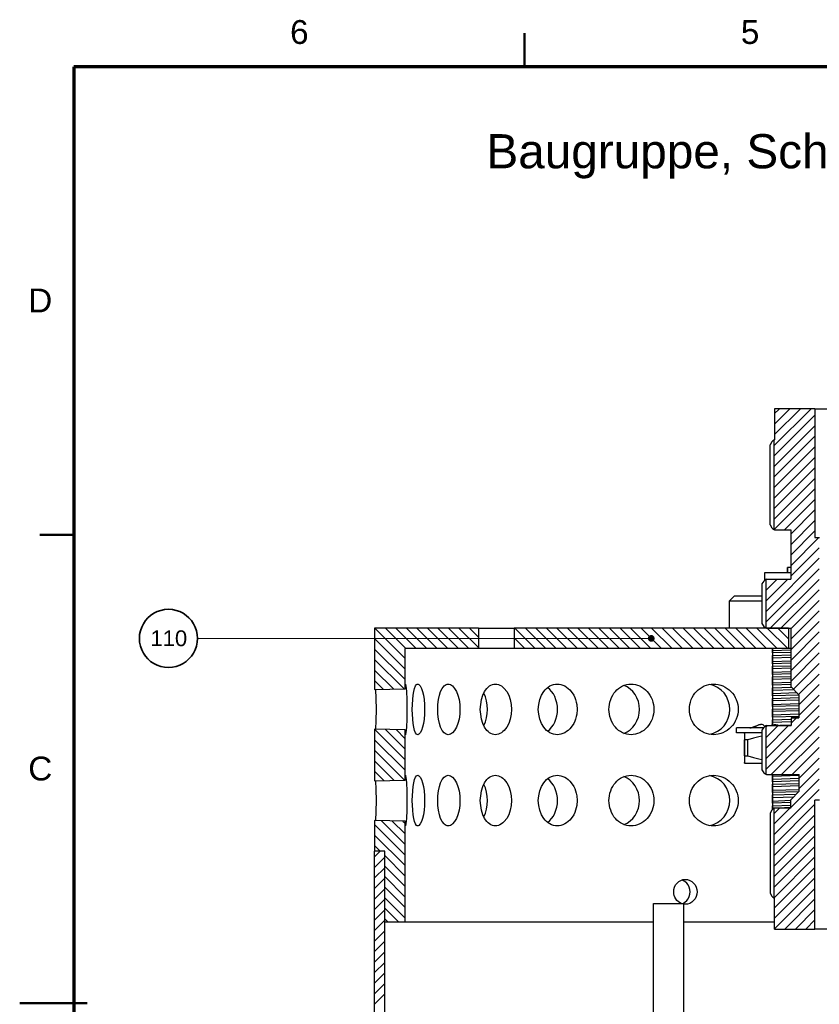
# Model space of a CAD drawing. Header units: millimetres. Extents: x 2 to 418, y 2 to 295.
# Tile 8 of 10: x 2 to 120, y 148 to 294. Entities that reach past the tile are written whole.
import ezdxf

# ---------------------------------------------------------------- set-up
doc = ezdxf.new("R2010")
doc.units = ezdxf.units.MM
for name, color, linetype in [('DUENN', 7, 'Continuous'), ('FLAECHE', 7, 'Continuous'), ('KONTUR', 7, 'Continuous'), ('LINIEN', 7, 'Continuous'), ('TEXT', 7, 'Continuous')]:
    doc.layers.add(name, color=color, linetype=linetype)
doc.styles.add('RFN', font='arial.ttf')

msp = doc.modelspace()

# ---------------------------------------------------------------- hatches: boundary and pattern name
at = {"layer": 'FLAECHE'}
msp.add_hatch(color=7, dxfattribs=at).paths.add_polyline_path([(95.91, 202.45), (95.91, 202.52), (95.89, 202.58), (95.87, 202.64), (95.84, 202.7), (95.81, 202.76), (95.77, 202.8), (95.72, 202.85), (95.66, 202.88), (95.61, 202.91), (95.55, 202.93), (95.48, 202.95), (95.41, 202.95), (95.34, 202.95), (95.28, 202.93), (95.22, 202.91), (95.16, 202.88), (95.11, 202.85), (95.06, 202.8), (95.02, 202.76), (94.98, 202.7), (94.95, 202.64), (94.93, 202.58), (94.92, 202.52), (94.91, 202.45), (94.92, 202.38), (94.93, 202.32), (94.95, 202.26), (94.98, 202.2), (95.02, 202.14), (95.06, 202.1), (95.11, 202.05), (95.16, 202.02), (95.22, 201.99), (95.28, 201.97), (95.34, 201.95), (95.41, 201.95), (95.48, 201.95), (95.55, 201.97), (95.61, 201.99), (95.66, 202.02), (95.72, 202.05), (95.77, 202.1), (95.81, 202.14), (95.84, 202.2), (95.87, 202.26), (95.89, 202.32), (95.91, 202.38), (95.91, 202.45)])

# ---------------------------------------------------------------- linework, layer by layer
at = {"layer": 'DUENN', "lineweight": 20}
for p, q in [((113.56, 230.94), (118.99, 236.37)), ((113.66, 232.6), (117.43, 236.37)), ((113.66, 234.15), (115.87, 236.37)), ((113.66, 235.71), (114.32, 236.37)), ((113.56, 229.39), (119.58, 235.41)), ((113.56, 227.83), (119.58, 233.85)), ((113.56, 226.28), (119.58, 232.3)), ((113.56, 224.72), (119.58, 230.74)), ((113.56, 223.16), (119.58, 229.18)), ((113.56, 221.61), (119.58, 227.63)), ((113.56, 220.05), (119.58, 226.07)), ((113.61, 218.55), (119.58, 224.52)), ((115.16, 218.54), (119.58, 222.96)), ((116.09, 217.91), (119.58, 221.41)), ((116.09, 216.36), (119.58, 219.85)), ((116.09, 214.8), (119.58, 218.3)), ((116.09, 213.25), (120.16, 217.32)), ((116.09, 211.69), (120.25, 215.85)), ((112.4, 206.45), (120.25, 214.3)), ((112.4, 204.9), (120.25, 212.74)), ((112.4, 208.01), (115.54, 211.15)), ((112.4, 209.56), (113.99, 211.15)), ((113.05, 203.99), (120.25, 211.18)), ((114.61, 203.99), (120.25, 209.63)), ((116.09, 203.91), (120.25, 208.07)), ((116.09, 202.36), (120.25, 206.52)), ((116.09, 200.8), (120.25, 204.96)), ((58.96, 199.53), (54.58, 203.91)), ((59.05, 200.99), (56.13, 203.91)), ((60.61, 200.99), (57.69, 203.91)), ((62.16, 200.99), (59.24, 203.91)), ((63.72, 200.99), (60.8, 203.91)), ((65.27, 200.99), (62.35, 203.91)), ((66.83, 200.99), (63.91, 203.91)), ((68.39, 200.99), (65.47, 203.91)), ((69.84, 201.1), (67.02, 203.91)), ((69.84, 202.65), (68.58, 203.91)), ((78.2, 200.99), (75.28, 203.91)), ((79.76, 200.99), (76.84, 203.91)), ((81.32, 200.99), (78.4, 203.91)), ((82.87, 200.99), (79.95, 203.91)), ((84.43, 200.99), (81.51, 203.91)), ((85.98, 200.99), (83.06, 203.91)), ((87.54, 200.99), (84.62, 203.91)), ((89.09, 200.99), (86.17, 203.91)), ((90.65, 200.99), (87.73, 203.91)), ((92.21, 200.99), (89.29, 203.91)), ((93.76, 200.99), (90.84, 203.91)), ((95.32, 200.99), (92.4, 203.91)), ((96.87, 200.99), (93.95, 203.91)), ((98.43, 200.99), (95.51, 203.91)), ((99.98, 200.99), (97.06, 203.91)), ((101.54, 200.99), (98.62, 203.91)), ((103.1, 200.99), (100.18, 203.91)), ((104.65, 200.99), (101.73, 203.91)), ((106.21, 200.99), (103.29, 203.91)), ((107.76, 200.99), (104.84, 203.91)), ((109.32, 200.99), (106.4, 203.91)), ((110.87, 200.99), (107.95, 203.91)), ((112.43, 200.99), (109.51, 203.91)), ((113.98, 200.99), (111.06, 203.91)), ((115.54, 200.99), (112.62, 203.91)), ((115.66, 202.43), (114.18, 203.91)), ((116.09, 199.25), (120.25, 203.41)), ((28.3, 202.45), (95.41, 202.45)), ((58.96, 197.97), (54.54, 202.39)), ((76.65, 200.99), (75.17, 202.47)), ((116.09, 197.69), (120.25, 201.85)), ((58.96, 196.41), (54.54, 200.83)), ((116.09, 196.14), (120.25, 200.29)), ((58.8, 195.02), (54.54, 199.28)), ((116.46, 194.95), (120.25, 198.74)), ((57.28, 194.98), (54.54, 197.72)), ((117.24, 194.18), (120.25, 197.18)), ((55.77, 194.94), (54.54, 196.17)), ((117.28, 192.66), (120.25, 195.63)), ((117.28, 191.1), (120.25, 194.07)), ((112.4, 184.67), (120.25, 192.52)), ((112.4, 183.12), (120.25, 190.96)), ((112.4, 186.23), (115.68, 189.51)), ((112.4, 187.78), (114.12, 189.51)), ((112.4, 189.34), (112.57, 189.51)), ((113.19, 182.35), (120.25, 189.41)), ((116.13, 189.96), (116.82, 190.65)), ((58.96, 184.55), (54.54, 188.97)), ((58.96, 186.1), (56.11, 188.95)), ((58.96, 187.66), (57.71, 188.91)), ((58.96, 182.99), (54.54, 187.41)), ((114.74, 182.35), (120.25, 187.85)), ((58.87, 181.52), (54.54, 185.85)), ((116.3, 182.35), (120.25, 186.29)), ((57.35, 181.48), (54.54, 184.3)), ((117.35, 181.84), (120.25, 184.74)), ((55.84, 181.44), (54.54, 182.74)), ((117.35, 180.28), (120.25, 183.18)), ((116.09, 177.47), (120.25, 181.63)), ((113.56, 173.38), (120.25, 180.07)), ((113.56, 171.83), (119.58, 177.85)), ((113.56, 174.94), (115.93, 177.31)), ((113.56, 176.5), (114.38, 177.31)), ((113.56, 170.27), (119.58, 176.29)), ((58.96, 170.45), (54.54, 174.87)), ((58.96, 172), (55.5, 175.47)), ((58.96, 173.56), (57.1, 175.42)), ((58.96, 175.11), (58.69, 175.38)), ((113.56, 168.72), (119.58, 174.74)), ((58.96, 168.89), (54.54, 173.31)), ((113.56, 167.16), (119.58, 173.18)), ((55.31, 170.99), (54.54, 171.76)), ((54.54, 170.16), (55.29, 170.91)), ((113.56, 165.61), (119.58, 171.63)), ((54.54, 168.6), (55.96, 170.02)), ((58.96, 167.34), (56.04, 170.26)), ((113.59, 164.08), (119.58, 170.07)), ((54.54, 167.05), (55.96, 168.47)), ((58.96, 165.78), (56.04, 168.7)), ((113.66, 162.59), (119.58, 168.52)), ((54.54, 165.49), (55.96, 166.91)), ((58.96, 164.23), (56.04, 167.15)), ((113.66, 161.04), (119.58, 166.96)), ((54.54, 163.93), (55.96, 165.35)), ((58.96, 162.67), (56.04, 165.59)), ((113.66, 159.49), (119.58, 165.4)), ((54.54, 162.38), (55.96, 163.8)), ((58.96, 161.11), (56.04, 164.03)), ((115.22, 159.49), (119.58, 163.85)), ((54.54, 160.82), (55.96, 162.24)), ((58.03, 160.49), (56.04, 162.48)), ((116.77, 159.49), (119.58, 162.29)), ((54.54, 159.27), (55.96, 160.69)), ((56.47, 160.49), (56.04, 160.92)), ((118.33, 159.49), (119.58, 160.74)), ((54.54, 157.71), (55.96, 159.13)), ((54.54, 156.16), (55.96, 157.58)), ((54.54, 154.6), (55.96, 156.02)), ((54.54, 153.05), (55.96, 154.47)), ((54.54, 151.49), (55.96, 152.91)), ((54.54, 149.93), (55.96, 151.35)), ((54.54, 148.38), (55.96, 149.8))]:
    msp.add_line(p, q, dxfattribs=at)
at = {"layer": 'KONTUR', "lineweight": 50}
for p, q in [((76.67, 287), (76.67, 292)), ((10, 217.75), (5, 217.75)), ((2, 148.5), (12, 148.5))]:
    msp.add_line(p, q, dxfattribs=at)
at = {"layer": 'KONTUR', "lineweight": 70}
for p, q in [((410, 287), (10, 287)), ((10, 287), (10, 10))]:
    msp.add_line(p, q, dxfattribs=at)
at = {"layer": 'LINIEN', "lineweight": 30}
for p, q in [((119.62, 236.41), (113.62, 236.41)), ((113.62, 236.41), (113.62, 231.84)), ((119.62, 236.41), (119.62, 217.36)), ((113.62, 231.84), (113.52, 231.78)), ((113.52, 231.78), (113.52, 218.56)), ((112.98, 219.25), (112.98, 231.09)), ((113.62, 218.5), (113.52, 218.56)), ((113.62, 218.5), (116.05, 218.5)), ((116.05, 218.5), (116.05, 211.19)), ((119.62, 217.36), (120.29, 217.36)), ((115.57, 212.95), (115.57, 212.95)), ((115.57, 212.2), (115.57, 212.95)), ((115.61, 212.95), (115.61, 212.95)), ((115.61, 212.2), (115.61, 212.95)), ((112.22, 211.05), (112.22, 212.2)), ((111.75, 210.5), (111.75, 204.64)), ((112.48, 211.19), (112.36, 211.14)), ((112.36, 211.14), (112.36, 204)), ((112.48, 211.19), (116.05, 211.19)), ((107.72, 208.75), (106.97, 208)), ((106.97, 203.95), (106.97, 208)), ((69.88, 203.95), (54.5, 203.95)), ((54.5, 203.95), (54.5, 194.87)), ((69.88, 203.95), (69.88, 200.95)), ((115.7, 203.95), (75.13, 203.95)), ((75.13, 203.95), (75.13, 200.95)), ((112.48, 203.95), (112.36, 204)), ((112.48, 203.95), (116.05, 203.95)), ((115.7, 203.95), (115.7, 200.95)), ((116.05, 203.95), (116.05, 195.31)), ((59, 194.99), (59, 200.95)), ((69.88, 200.95), (59, 200.95)), ((115.7, 200.95), (75.13, 200.95)), ((113.32, 200.95), (113.32, 200.9)), ((113.32, 200.9), (113.32, 200.38)), ((113.32, 200.38), (113.32, 200.01)), ((113.32, 200.01), (113.32, 199.64)), ((113.32, 199.64), (113.32, 199.32)), ((113.36, 200.61), (113.36, 200.95)), ((116.05, 200.71), (113.36, 200.61)), ((113.36, 200.29), (113.36, 200.61)), ((116.05, 200.38), (113.36, 200.29)), ((113.36, 200.29), (113.36, 199.92)), ((113.36, 199.92), (116.05, 200)), ((113.36, 199.54), (113.36, 199.92)), ((116.05, 199.64), (113.36, 199.54)), ((113.32, 199.32), (113.32, 198.8)), ((113.32, 198.8), (113.32, 198.43)), ((113.32, 198.43), (113.32, 198.05)), ((113.36, 199.03), (113.36, 199.54)), ((113.36, 199.03), (116.05, 199.13)), ((113.36, 198.7), (113.36, 199.03)), ((116.05, 198.79), (113.36, 198.7)), ((113.36, 198.7), (113.36, 198.33)), ((113.36, 198.33), (116.05, 198.41)), ((113.36, 197.96), (113.36, 198.33)), ((113.32, 198.05), (113.32, 197.73)), ((113.32, 197.73), (113.32, 197.21)), ((113.32, 197.21), (113.32, 196.84)), ((113.32, 196.84), (113.32, 196.46)), ((116.05, 198.06), (113.36, 197.96)), ((113.36, 197.44), (113.36, 197.96)), ((113.36, 197.44), (116.05, 197.54)), ((113.36, 197.12), (113.36, 197.44)), ((116.05, 197.2), (113.36, 197.12)), ((113.36, 197.12), (113.36, 196.74)), ((113.36, 196.74), (116.05, 196.83)), ((113.36, 196.37), (113.36, 196.74)), ((113.32, 196.46), (113.32, 196.14)), ((113.32, 196.14), (113.32, 195.62)), ((113.32, 195.62), (113.32, 195.25)), ((113.32, 195.25), (113.32, 194.88)), ((116.05, 196.47), (113.36, 196.37)), ((113.36, 195.85), (113.36, 196.37)), ((113.36, 195.85), (116.05, 195.95)), ((113.36, 195.53), (113.36, 195.85)), ((116.05, 195.61), (113.36, 195.53)), ((113.36, 195.53), (113.36, 195.15)), ((113.36, 195.15), (116.11, 195.24)), ((117.24, 194.12), (116.05, 195.31)), ((54.5, 194.87), (59, 194.99)), ((59, 194.99), (59, 194.99)), ((113.32, 194.88), (113.32, 194.55)), ((113.32, 194.55), (113.32, 194.03)), ((113.32, 194.03), (113.32, 193.66)), ((113.36, 194.78), (113.36, 195.15)), ((113.36, 194.78), (116.46, 194.89)), ((113.36, 194.26), (113.36, 194.78)), ((116.97, 194.39), (113.36, 194.26)), ((113.36, 193.94), (113.36, 194.26)), ((117.24, 194.06), (113.36, 193.94)), ((113.36, 193.94), (113.36, 193.57)), ((117.24, 194.12), (117.24, 190.69)), ((113.32, 193.66), (113.32, 193.29)), ((113.32, 193.29), (113.32, 192.97)), ((113.32, 192.97), (113.32, 192.45)), ((113.32, 192.45), (113.32, 192.08)), ((113.36, 193.57), (117.24, 193.68)), ((113.36, 193.2), (113.36, 193.57)), ((117.24, 193.33), (113.36, 193.19)), ((113.36, 192.68), (113.36, 193.19)), ((113.36, 192.68), (117.24, 192.81)), ((113.36, 192.35), (113.36, 192.68)), ((117.24, 192.47), (113.36, 192.35)), ((113.36, 192.35), (113.36, 191.98)), ((113.32, 192.08), (113.32, 191.7)), ((113.32, 191.7), (113.32, 191.38)), ((113.32, 191.38), (113.32, 190.86)), ((113.32, 190.86), (113.32, 190.49)), ((113.36, 191.98), (117.24, 192.1)), ((113.36, 191.61), (113.36, 191.98)), ((117.24, 191.74), (113.36, 191.61)), ((113.36, 191.09), (113.36, 191.61)), ((117.24, 191.22), (113.36, 191.09)), ((113.36, 190.77), (113.36, 191.09)), ((117.24, 190.88), (113.36, 190.77)), ((110.28, 189.21), (111.05, 189.53)), ((110.62, 189.39), (110.95, 189.53)), ((111.94, 189.64), (112.19, 189.39)), ((112.48, 189.55), (112.36, 189.49)), ((112.36, 189.49), (112.36, 182.36)), ((112.48, 189.55), (116.09, 189.55)), ((113.32, 190.49), (113.32, 190.11)), ((113.32, 190.11), (113.32, 189.79)), ((113.32, 189.79), (113.33, 189.65)), ((113.36, 190.77), (113.36, 190.39)), ((113.36, 190.39), (116.09, 190.48)), ((113.36, 190.02), (113.36, 190.39)), ((116.09, 190.12), (113.36, 190.02)), ((113.36, 189.66), (113.36, 190.02)), ((114.06, 189.64), (114.26, 189.55)), ((116.09, 189.6), (114.42, 189.55)), ((117.24, 190.69), (116.09, 190.69)), ((116.09, 190.69), (116.09, 189.55)), ((54.5, 189.03), (54.5, 181.37)), ((59, 188.91), (54.5, 189.03)), ((59, 181.49), (59, 188.91)), ((59, 188.91), (59, 188.91)), ((108.02, 188.46), (108.02, 189.21)), ((111.75, 188.86), (111.75, 182.99)), ((109.19, 185.05), (109.19, 187.45)), ((109.24, 185.05), (109.24, 187.45)), ((109.7, 185.05), (109.7, 187.45)), ((109.22, 184), (109.22, 184)), ((109.22, 184), (109.22, 184)), ((112.48, 182.31), (112.36, 182.36)), ((112.48, 182.31), (117.31, 182.31)), ((113.32, 182.31), (113.32, 182.18)), ((113.32, 182.18), (113.32, 181.85)), ((113.36, 182.08), (113.36, 182.31)), ((113.36, 182.08), (117.31, 182.22)), ((117.31, 179.83), (117.31, 182.31)), ((54.5, 181.37), (59, 181.49)), ((59, 181.49), (59, 181.49)), ((113.32, 181.85), (113.32, 181.34)), ((113.32, 181.34), (113.32, 180.96)), ((113.32, 180.96), (113.32, 180.59)), ((113.36, 181.56), (113.36, 182.08)), ((117.31, 181.7), (113.36, 181.56)), ((113.36, 181.24), (113.36, 181.56)), ((117.31, 181.36), (113.36, 181.24)), ((113.36, 181.24), (113.36, 180.87)), ((113.36, 180.87), (117.31, 180.99)), ((113.36, 180.5), (113.36, 180.87)), ((113.32, 180.59), (113.32, 180.27)), ((113.32, 180.27), (113.32, 179.75)), ((113.32, 179.75), (113.32, 179.38)), ((113.32, 179.38), (113.32, 179)), ((117.31, 180.63), (113.36, 180.5)), ((113.36, 179.98), (113.36, 180.5)), ((113.36, 179.98), (117.31, 180.11)), ((113.36, 179.65), (113.36, 179.98)), ((117.25, 179.77), (113.36, 179.65)), ((113.36, 179.65), (113.36, 179.28)), ((113.36, 179.28), (116.86, 179.39)), ((113.36, 178.91), (113.36, 179.28)), ((117.31, 179.83), (116.05, 178.57)), ((113.32, 179), (113.32, 178.68)), ((113.32, 178.68), (113.32, 178.16)), ((113.32, 178.16), (113.32, 177.79)), ((113.32, 177.79), (113.32, 177.41)), ((113.36, 178.91), (116.5, 179.02)), ((113.36, 178.39), (113.36, 178.91)), ((113.36, 178.39), (116.05, 178.49)), ((113.36, 178.07), (113.36, 178.39)), ((116.05, 178.15), (113.36, 178.07)), ((113.36, 178.07), (113.36, 177.69)), ((113.36, 177.69), (116.05, 177.78)), ((116.05, 177.35), (116.05, 178.57)), ((119.62, 159.45), (119.62, 178.5)), ((120.29, 178.5), (119.62, 178.5)), ((112.98, 176.61), (112.98, 164.77)), ((113.32, 177.41), (113.32, 177.13)), ((113.36, 177.32), (113.36, 177.69)), ((113.58, 177.33), (113.36, 177.32)), ((113.36, 177.17), (113.36, 177.32)), ((113.62, 177.35), (113.52, 177.3)), ((113.52, 177.3), (113.52, 164.08)), ((116.05, 177.35), (113.62, 177.35)), ((116.05, 177.42), (114.11, 177.35)), ((54.5, 175.53), (54.5, 170.95)), ((59, 175.41), (54.5, 175.53)), ((59, 160.45), (59, 175.41)), ((59, 175.41), (59, 175.41)), ((54.5, 37), (54.5, 170.95)), ((56, 170.95), (54.5, 170.95)), ((56, 170.95), (54.5, 170.95)), ((56, 37), (56, 170.95)), ((56, 160.45), (56, 170.95)), ((95.75, 102.25), (95.75, 163.23)), ((100.25, 132.7), (100.25, 163.23)), ((113.62, 164.02), (113.52, 164.08)), ((113.62, 159.45), (113.62, 164.02)), ((100.45, 163.11), (100.25, 163.12)), ((59, 160.45), (56, 160.45)), ((113.62, 159.45), (119.62, 159.45))]:
    msp.add_line(p, q, dxfattribs=at)
for points in [[(119.62, 236.41), (119.63, 236.41), (119.67, 236.41), (119.73, 236.41), (119.81, 236.41), (119.92, 236.41), (120.04, 236.41), (120.19, 236.41), (120.36, 236.41), (120.54, 236.41), (120.74, 236.41), (120.95, 236.41), (121.17, 236.41), (121.4, 236.41), (121.64, 236.41)], [(113.52, 231.78), (113.39, 231.68), (113.26, 231.54), (112.98, 231.09)], [(112.98, 219.25), (113.26, 218.8), (113.39, 218.66), (113.52, 218.56)], [(113.62, 218.5), (113.63, 218.5), (113.67, 218.5), (113.74, 218.5), (113.83, 218.5), (113.94, 218.5), (114.08, 218.5), (114.25, 218.5), (114.44, 218.5), (114.65, 218.5), (114.89, 218.5), (115.15, 218.5), (115.43, 218.5), (115.73, 218.5), (116.05, 218.5)], [(115.61, 212.95), (115.61, 212.95), (115.6, 212.95), (115.6, 212.95), (115.59, 212.95), (115.59, 212.95), (115.58, 212.95), (115.58, 212.95), (115.58, 212.95), (115.58, 212.95), (115.57, 212.95), (115.57, 212.95), (115.57, 212.95), (115.57, 212.95), (115.57, 212.95)], [(116.05, 212.95), (115.99, 212.95), (115.94, 212.95), (115.89, 212.95), (115.84, 212.95), (115.8, 212.95), (115.76, 212.95), (115.73, 212.95), (115.7, 212.95), (115.67, 212.95), (115.65, 212.95), (115.63, 212.95), (115.62, 212.95), (115.62, 212.95), (115.61, 212.95)], [(112.22, 212.2), (112.24, 212.2), (112.3, 212.2), (112.4, 212.2), (112.55, 212.2), (112.73, 212.2), (112.96, 212.2), (113.22, 212.2), (113.52, 212.2), (113.86, 212.2), (114.23, 212.2), (114.64, 212.2), (115.08, 212.2), (115.55, 212.2), (116.05, 212.2)], [(112.36, 211.14), (112.22, 211.05), (112.07, 210.91), (111.75, 210.5)], [(107.72, 208.75), (107.74, 208.75), (107.8, 208.75), (107.91, 208.75), (108.06, 208.75), (108.25, 208.75), (108.48, 208.75), (108.76, 208.75), (109.07, 208.75), (109.43, 208.75), (109.82, 208.75), (110.25, 208.75), (110.71, 208.75), (111.21, 208.75), (111.75, 208.75)], [(106.97, 208), (106.99, 208), (107.07, 208), (107.2, 208), (107.37, 208), (107.6, 208), (107.88, 208), (108.21, 208), (108.58, 208), (109, 208), (109.47, 208), (109.98, 208), (110.53, 208), (111.12, 208), (111.75, 208)], [(69.88, 203.95), (69.88, 203.95), (69.88, 203.95), (69.88, 203.95), (69.89, 203.95), (69.9, 203.95), (69.9, 203.95), (69.91, 203.95), (69.93, 203.95), (69.94, 203.95), (69.96, 203.95), (69.97, 203.95), (69.99, 203.95), (70.01, 203.95), (70.03, 203.95)], [(70.03, 203.95), (70.26, 203.95), (70.58, 203.95), (70.97, 203.95), (71.42, 203.95), (71.92, 203.95), (72.43, 203.95), (72.96, 203.95), (73.46, 203.95), (73.92, 203.95), (74.33, 203.95), (74.67, 203.95), (74.92, 203.95), (75.07, 203.95), (75.13, 203.95)], [(111.75, 204.64), (112.07, 204.23), (112.22, 204.09), (112.36, 204)], [(115.7, 203.95), (115.7, 203.95), (115.71, 203.95), (115.72, 203.95), (115.73, 203.95), (115.74, 203.95), (115.76, 203.95), (115.79, 203.95), (115.81, 203.95), (115.84, 203.95), (115.88, 203.95), (115.91, 203.95), (115.96, 203.95), (116, 203.95), (116.05, 203.95)], [(70.03, 200.95), (70.01, 200.95), (69.99, 200.95), (69.97, 200.95), (69.96, 200.95), (69.94, 200.95), (69.93, 200.95), (69.91, 200.95), (69.9, 200.95), (69.9, 200.95), (69.89, 200.95), (69.88, 200.95), (69.88, 200.95), (69.88, 200.95), (69.88, 200.95)], [(75.13, 200.95), (75.07, 200.95), (74.92, 200.95), (74.67, 200.95), (74.33, 200.95), (73.92, 200.95), (73.46, 200.95), (72.96, 200.95), (72.43, 200.95), (71.92, 200.95), (71.42, 200.95), (70.97, 200.95), (70.58, 200.95), (70.26, 200.95), (70.03, 200.95)], [(116.05, 200.95), (116, 200.95), (115.96, 200.95), (115.91, 200.95), (115.88, 200.95), (115.84, 200.95), (115.81, 200.95), (115.79, 200.95), (115.76, 200.95), (115.74, 200.95), (115.73, 200.95), (115.72, 200.95), (115.71, 200.95), (115.7, 200.95), (115.7, 200.95)], [(59, 194.99), (59.01, 195.52), (59.02, 195.66), (59.04, 195.7)], [(59.04, 195.7), (59.07, 195.63), (59.1, 195.41), (59.19, 194.6), (59.25, 193.39), (59.28, 191.95)], [(60.07, 191.95), (60.13, 193.39), (60.19, 194.04), (60.28, 194.6), (60.4, 195.06), (60.54, 195.41), (60.7, 195.63), (60.79, 195.68), (60.87, 195.7)], [(60.87, 195.7), (60.96, 195.68), (61.05, 195.63), (61.23, 195.41), (61.41, 195.06), (61.57, 194.6), (61.7, 194.04), (61.8, 193.39), (61.87, 192.67), (61.89, 191.95)], [(63.83, 191.95), (63.86, 192.67), (63.94, 193.39), (64.08, 194.04), (64.26, 194.6), (64.49, 195.06), (64.76, 195.41), (64.91, 195.54), (65.06, 195.63), (65.22, 195.68), (65.38, 195.7)], [(65.38, 195.7), (65.53, 195.68), (65.7, 195.63), (65.86, 195.54), (66.02, 195.41), (66.32, 195.06), (66.59, 194.6), (66.81, 194.04), (66.98, 193.39), (67.09, 192.67), (67.12, 191.95)], [(70.13, 191.95), (70.18, 192.67), (70.3, 193.39), (70.5, 194.04), (70.77, 194.6), (71.09, 195.06), (71.28, 195.25), (71.48, 195.41), (71.7, 195.54), (71.91, 195.63), (72.14, 195.68), (72.36, 195.7)], [(72.36, 195.7), (72.58, 195.68), (72.8, 195.63), (73.03, 195.54), (73.25, 195.41), (73.47, 195.25), (73.67, 195.06), (74.03, 194.6), (74.33, 194.04), (74.56, 193.39), (74.71, 192.67), (74.75, 191.95)], [(78.7, 191.95), (78.76, 192.67), (78.91, 193.39), (79.17, 194.04), (79.51, 194.6), (79.71, 194.84), (79.92, 195.06), (80.16, 195.25), (80.42, 195.41), (80.68, 195.54), (80.95, 195.63), (81.23, 195.68), (81.5, 195.7)], [(81.5, 195.7), (81.78, 195.68), (82.06, 195.63), (82.34, 195.54), (82.61, 195.41), (82.88, 195.25), (83.13, 195.06), (83.36, 194.84), (83.57, 194.6), (83.94, 194.04), (84.09, 193.72), (84.22, 193.39), (84.32, 193.03), (84.39, 192.67), (84.45, 191.95)], [(89.16, 191.95), (89.18, 192.31), (89.23, 192.67), (89.3, 193.03), (89.41, 193.39), (89.55, 193.72), (89.71, 194.04), (89.9, 194.34), (90.11, 194.6), (90.34, 194.84), (90.59, 195.06), (90.87, 195.25), (91.16, 195.41), (91.47, 195.54), (91.79, 195.63), (92.11, 195.68), (92.42, 195.7)], [(91.37, 188.4), (91.86, 188.63), (92.31, 188.94), (92.69, 189.32), (93.03, 189.76), (93.3, 190.26), (93.51, 190.81), (93.63, 191.38), (93.67, 191.95), (93.63, 192.52), (93.51, 193.09), (93.3, 193.64), (93.03, 194.14), (92.69, 194.58), (92.31, 194.96), (91.86, 195.27), (91.37, 195.5)], [(92.42, 195.7), (92.74, 195.68), (93.06, 195.63), (93.38, 195.54), (93.7, 195.41), (94, 195.25), (94.29, 195.06), (94.55, 194.84), (94.79, 194.6), (95.01, 194.34), (95.21, 194.04), (95.38, 193.72), (95.53, 193.39), (95.64, 193.03), (95.72, 192.67), (95.77, 192.31), (95.79, 191.95)], [(101.06, 191.95), (101.08, 192.31), (101.13, 192.67), (101.21, 193.03), (101.33, 193.39), (101.48, 193.72), (101.67, 194.04), (101.87, 194.34), (102.1, 194.6), (102.35, 194.84), (102.63, 195.06), (102.94, 195.25), (103.26, 195.41), (103.6, 195.54), (103.94, 195.63), (104.29, 195.68), (104.63, 195.7)], [(104.02, 188.26), (104.63, 188.43), (105.21, 188.71), (105.73, 189.09), (106.17, 189.53), (106.53, 190.07), (106.81, 190.67), (106.97, 191.31), (107.03, 191.95), (106.97, 192.59), (106.81, 193.23), (106.53, 193.83), (106.17, 194.37), (105.73, 194.81), (105.21, 195.19), (104.63, 195.47), (104.02, 195.64)], [(104.63, 195.7), (104.98, 195.68), (105.33, 195.63), (105.68, 195.54), (106.02, 195.41), (106.35, 195.25), (106.66, 195.06), (106.94, 194.84), (107.2, 194.6), (107.43, 194.34), (107.65, 194.04), (107.83, 193.72), (107.99, 193.39), (108.11, 193.03), (108.2, 192.67), (108.25, 192.31), (108.27, 191.95)], [(54.66, 189.03), (54.74, 190.32), (54.78, 191.95), (54.74, 193.58), (54.66, 194.87)], [(70.63, 189.55), (70.87, 190.09), (71.05, 190.68), (71.16, 191.32), (71.2, 191.95), (71.16, 192.58), (71.05, 193.22), (70.87, 193.82), (70.63, 194.35)], [(80.08, 188.71), (80.4, 188.99), (80.68, 189.3), (80.93, 189.66), (81.15, 190.07), (81.32, 190.52), (81.45, 190.99), (81.53, 191.47), (81.55, 191.95), (81.53, 192.43), (81.45, 192.91), (81.32, 193.38), (81.15, 193.83), (80.93, 194.24), (80.68, 194.6), (80.4, 194.91), (80.08, 195.19)], [(59.28, 191.95), (59.25, 190.51), (59.19, 189.3), (59.1, 188.49), (59.07, 188.27), (59.04, 188.2)], [(60.87, 188.2), (60.79, 188.22), (60.7, 188.27), (60.54, 188.49), (60.4, 188.84), (60.28, 189.3), (60.19, 189.86), (60.13, 190.51), (60.07, 191.95)], [(61.89, 191.95), (61.87, 191.23), (61.8, 190.51), (61.7, 189.86), (61.57, 189.3), (61.41, 188.84), (61.23, 188.49), (61.05, 188.27), (60.96, 188.22), (60.87, 188.2)], [(65.38, 188.2), (65.22, 188.22), (65.06, 188.27), (64.91, 188.36), (64.76, 188.49), (64.49, 188.84), (64.26, 189.3), (64.08, 189.86), (63.94, 190.51), (63.86, 191.23), (63.83, 191.95)], [(67.12, 191.95), (67.09, 191.23), (66.98, 190.51), (66.81, 189.86), (66.59, 189.3), (66.32, 188.84), (66.02, 188.49), (65.86, 188.36), (65.7, 188.27), (65.53, 188.22), (65.38, 188.2)], [(72.36, 188.2), (72.14, 188.22), (71.91, 188.27), (71.7, 188.36), (71.48, 188.49), (71.28, 188.65), (71.09, 188.84), (70.77, 189.3), (70.5, 189.86), (70.3, 190.51), (70.18, 191.23), (70.13, 191.95)], [(74.75, 191.95), (74.71, 191.23), (74.56, 190.51), (74.33, 189.86), (74.03, 189.3), (73.67, 188.84), (73.47, 188.65), (73.25, 188.49), (73.03, 188.36), (72.8, 188.27), (72.58, 188.22), (72.36, 188.2)], [(81.5, 188.2), (81.23, 188.22), (80.95, 188.27), (80.68, 188.36), (80.42, 188.49), (80.16, 188.65), (79.92, 188.84), (79.71, 189.06), (79.51, 189.3), (79.17, 189.86), (78.91, 190.51), (78.76, 191.23), (78.7, 191.95)], [(84.45, 191.95), (84.39, 191.23), (84.32, 190.87), (84.22, 190.51), (84.09, 190.18), (83.94, 189.86), (83.57, 189.3), (83.36, 189.06), (83.13, 188.84), (82.88, 188.65), (82.61, 188.49), (82.34, 188.36), (82.06, 188.27), (81.78, 188.22), (81.5, 188.2)], [(92.42, 188.2), (92.11, 188.22), (91.79, 188.27), (91.47, 188.36), (91.16, 188.49), (90.87, 188.65), (90.59, 188.84), (90.34, 189.06), (90.11, 189.3), (89.9, 189.56), (89.71, 189.86), (89.55, 190.18), (89.41, 190.51), (89.3, 190.87), (89.23, 191.23), (89.18, 191.59), (89.16, 191.95)], [(95.79, 191.95), (95.77, 191.59), (95.72, 191.23), (95.64, 190.87), (95.53, 190.51), (95.38, 190.18), (95.21, 189.86), (95.01, 189.56), (94.79, 189.3), (94.55, 189.06), (94.29, 188.84), (94, 188.65), (93.7, 188.49), (93.38, 188.36), (93.06, 188.27), (92.74, 188.22), (92.42, 188.2)], [(104.63, 188.2), (104.29, 188.22), (103.94, 188.27), (103.6, 188.36), (103.26, 188.49), (102.94, 188.65), (102.63, 188.84), (102.35, 189.06), (102.1, 189.3), (101.87, 189.56), (101.67, 189.86), (101.48, 190.18), (101.33, 190.51), (101.21, 190.87), (101.13, 191.23), (101.08, 191.59), (101.06, 191.95)], [(108.27, 191.95), (108.25, 191.59), (108.2, 191.23), (108.11, 190.87), (107.99, 190.51), (107.83, 190.18), (107.65, 189.86), (107.43, 189.56), (107.2, 189.3), (106.94, 189.06), (106.66, 188.84), (106.35, 188.65), (106.02, 188.49), (105.68, 188.36), (105.33, 188.27), (104.98, 188.22), (104.63, 188.2)], [(109.97, 189.21), (110.14, 189.23), (110.62, 189.39)], [(110.95, 189.53), (111.34, 189.68), (111.48, 189.71), (111.56, 189.7)], [(111.94, 189.64), (111.81, 189.7), (111.59, 189.7), (111.33, 189.64), (111.05, 189.53)], [(112.36, 189.49), (112.22, 189.4), (112.07, 189.27), (111.75, 188.86)], [(113.06, 189.55), (113.31, 189.64), (113.59, 189.7), (113.85, 189.7), (114.06, 189.64)], [(116.09, 190.69), (116.1, 190.69), (116.12, 190.69), (116.15, 190.69), (116.19, 190.69), (116.24, 190.69), (116.31, 190.69), (116.39, 190.69), (116.48, 190.69), (116.58, 190.69), (116.69, 190.69), (116.81, 190.69), (116.94, 190.69), (117.08, 190.69), (117.24, 190.69)], [(59.04, 188.2), (59.02, 188.24), (59.01, 188.38), (59, 188.91)], [(108.02, 189.21), (108.02, 189.21), (108.02, 189.21), (108.02, 189.21), (108.02, 189.21), (108.02, 189.21), (108.02, 189.21), (108.02, 189.21), (108.02, 189.21)], [(112.01, 189.21), (111.48, 189.21), (110.99, 189.21), (110.53, 189.21), (110.1, 189.21), (109.72, 189.21), (109.37, 189.21), (109.06, 189.21), (108.79, 189.21), (108.55, 189.21), (108.36, 189.21), (108.21, 189.21), (108.11, 189.21), (108.04, 189.21), (108.02, 189.21)], [(108.02, 188.46), (108.02, 188.46), (108.02, 188.46), (108.02, 188.46), (108.02, 188.46), (108.02, 188.46), (108.02, 188.46), (108.02, 188.46), (108.02, 188.46)], [(111.75, 188.46), (111.25, 188.46), (110.79, 188.46), (110.36, 188.46), (109.97, 188.46), (109.6, 188.46), (109.28, 188.46), (108.99, 188.46), (108.73, 188.46), (108.52, 188.46), (108.34, 188.46), (108.2, 188.46), (108.1, 188.46), (108.04, 188.46), (108.02, 188.46)], [(109.21, 188.46), (109.21, 188.43), (109.21, 188.34), (109.2, 188.22), (109.2, 188.07), (109.2, 187.89), (109.19, 187.68), (109.19, 187.45)], [(109.24, 187.45), (109.24, 187.89), (109.23, 188.07), (109.23, 188.22), (109.23, 188.34), (109.22, 188.39), (109.22, 188.43), (109.22, 188.46)], [(111.75, 187.98), (111.34, 187.89), (110.52, 187.68), (109.7, 187.45)], [(109.7, 187.45), (109.66, 187.45), (109.63, 187.45), (109.6, 187.45), (109.56, 187.45), (109.53, 187.45), (109.5, 187.45), (109.46, 187.45), (109.43, 187.45), (109.4, 187.45), (109.37, 187.45), (109.34, 187.45), (109.3, 187.45), (109.27, 187.45), (109.24, 187.45)], [(109.19, 185.05), (109.19, 184.82), (109.2, 184.61), (109.2, 184.43), (109.2, 184.28), (109.2, 184.22), (109.21, 184.16), (109.21, 184.11), (109.21, 184.07), (109.21, 184.04), (109.21, 184.02), (109.21, 184), (109.22, 184)], [(109.22, 184), (109.22, 184), (109.22, 184.02), (109.22, 184.04), (109.22, 184.07), (109.22, 184.11), (109.23, 184.16), (109.23, 184.22), (109.23, 184.28), (109.23, 184.43), (109.24, 184.61), (109.24, 184.82), (109.24, 185.05)], [(109.24, 185.05), (109.27, 185.05), (109.3, 185.05), (109.34, 185.05), (109.37, 185.05), (109.4, 185.05), (109.43, 185.05), (109.46, 185.05), (109.5, 185.05), (109.53, 185.05), (109.56, 185.05), (109.6, 185.05), (109.63, 185.05), (109.66, 185.05), (109.7, 185.05)], [(109.7, 185.05), (110.52, 184.82), (111.34, 184.61), (111.75, 184.52)], [(109.22, 184), (109.23, 184), (109.27, 184), (109.34, 184), (109.43, 184), (109.55, 184), (109.7, 184), (109.87, 184), (110.07, 184), (110.29, 184), (110.53, 184), (110.8, 184), (111.09, 184), (111.41, 184), (111.75, 184)], [(109.22, 184), (109.22, 184), (109.22, 184), (109.22, 184), (109.22, 184), (109.22, 184), (109.22, 184), (109.22, 184), (109.22, 184), (109.22, 184)], [(59, 181.49), (59.01, 182.02), (59.02, 182.16), (59.04, 182.2)], [(59.04, 182.2), (59.07, 182.13), (59.1, 181.91), (59.19, 181.1), (59.25, 179.89), (59.28, 178.45)], [(60.07, 178.45), (60.13, 179.89), (60.19, 180.54), (60.28, 181.1), (60.4, 181.56), (60.54, 181.91), (60.7, 182.13), (60.79, 182.18), (60.87, 182.2)], [(60.87, 182.2), (60.96, 182.18), (61.05, 182.13), (61.23, 181.91), (61.41, 181.56), (61.57, 181.1), (61.7, 180.54), (61.8, 179.89), (61.87, 179.17), (61.89, 178.45)], [(63.83, 178.45), (63.86, 179.17), (63.94, 179.89), (64.08, 180.54), (64.26, 181.1), (64.49, 181.56), (64.76, 181.91), (64.91, 182.04), (65.06, 182.13), (65.22, 182.18), (65.38, 182.2)], [(65.38, 182.2), (65.53, 182.18), (65.7, 182.13), (65.86, 182.04), (66.02, 181.91), (66.32, 181.56), (66.59, 181.1), (66.81, 180.54), (66.98, 179.89), (67.09, 179.17), (67.12, 178.45)], [(70.13, 178.45), (70.18, 179.17), (70.3, 179.89), (70.5, 180.54), (70.77, 181.1), (71.09, 181.56), (71.28, 181.75), (71.48, 181.91), (71.7, 182.04), (71.91, 182.13), (72.14, 182.18), (72.36, 182.2)], [(72.36, 182.2), (72.58, 182.18), (72.8, 182.13), (73.03, 182.04), (73.25, 181.91), (73.47, 181.75), (73.67, 181.56), (74.03, 181.1), (74.33, 180.54), (74.56, 179.89), (74.71, 179.17), (74.75, 178.45)], [(78.7, 178.45), (78.76, 179.17), (78.91, 179.89), (79.17, 180.54), (79.51, 181.1), (79.71, 181.34), (79.92, 181.56), (80.16, 181.75), (80.42, 181.91), (80.68, 182.04), (80.95, 182.13), (81.23, 182.18), (81.5, 182.2)], [(81.5, 182.2), (81.78, 182.18), (82.06, 182.13), (82.34, 182.04), (82.61, 181.91), (82.88, 181.75), (83.13, 181.56), (83.36, 181.34), (83.57, 181.1), (83.94, 180.54), (84.09, 180.22), (84.22, 179.89), (84.32, 179.53), (84.39, 179.17), (84.45, 178.45)], [(89.16, 178.45), (89.18, 178.81), (89.23, 179.17), (89.3, 179.53), (89.41, 179.89), (89.55, 180.22), (89.71, 180.54), (89.9, 180.84), (90.11, 181.1), (90.34, 181.34), (90.59, 181.56), (90.87, 181.75), (91.16, 181.91), (91.47, 182.04), (91.79, 182.13), (92.11, 182.18), (92.42, 182.2)], [(92.42, 182.2), (92.74, 182.18), (93.06, 182.13), (93.38, 182.04), (93.7, 181.91), (94, 181.75), (94.29, 181.56), (94.55, 181.34), (94.79, 181.1), (95.01, 180.84), (95.21, 180.54), (95.38, 180.22), (95.53, 179.89), (95.64, 179.53), (95.72, 179.17), (95.77, 178.81), (95.79, 178.45)], [(101.06, 178.45), (101.08, 178.81), (101.13, 179.17), (101.21, 179.53), (101.33, 179.89), (101.48, 180.22), (101.67, 180.54), (101.87, 180.84), (102.1, 181.1), (102.35, 181.34), (102.63, 181.56), (102.94, 181.75), (103.26, 181.91), (103.6, 182.04), (103.94, 182.13), (104.29, 182.18), (104.63, 182.2)], [(104.02, 174.76), (104.63, 174.93), (105.21, 175.21), (105.73, 175.59), (106.17, 176.03), (106.53, 176.57), (106.81, 177.17), (106.97, 177.81), (107.03, 178.45), (106.97, 179.09), (106.81, 179.73), (106.53, 180.33), (106.17, 180.87), (105.73, 181.31), (105.21, 181.69), (104.63, 181.97), (104.02, 182.14)], [(104.63, 182.2), (104.98, 182.18), (105.33, 182.13), (105.68, 182.04), (106.02, 181.91), (106.35, 181.75), (106.66, 181.56), (106.94, 181.34), (107.2, 181.1), (107.43, 180.84), (107.65, 180.54), (107.83, 180.22), (107.99, 179.89), (108.11, 179.53), (108.2, 179.17), (108.25, 178.81), (108.27, 178.45)], [(111.75, 182.99), (112.07, 182.58), (112.22, 182.45), (112.36, 182.36)], [(54.66, 175.53), (54.74, 176.82), (54.78, 178.45), (54.74, 180.08), (54.66, 181.37)], [(70.63, 176.05), (70.87, 176.59), (71.05, 177.18), (71.16, 177.82), (71.2, 178.45), (71.16, 179.08), (71.05, 179.72), (70.87, 180.32), (70.63, 180.85)], [(80.08, 175.21), (80.4, 175.49), (80.68, 175.8), (80.93, 176.16), (81.15, 176.57), (81.32, 177.02), (81.45, 177.49), (81.53, 177.97), (81.55, 178.45), (81.53, 178.93), (81.45, 179.41), (81.32, 179.88), (81.15, 180.33), (80.93, 180.74), (80.68, 181.1), (80.4, 181.41), (80.08, 181.69)], [(91.37, 174.9), (91.86, 175.13), (92.31, 175.44), (92.69, 175.82), (93.03, 176.26), (93.3, 176.76), (93.51, 177.31), (93.63, 177.88), (93.67, 178.45), (93.63, 179.02), (93.51, 179.59), (93.3, 180.14), (93.03, 180.64), (92.69, 181.08), (92.31, 181.46), (91.86, 181.77), (91.37, 182)], [(59.28, 178.45), (59.25, 177.01), (59.19, 175.8), (59.1, 174.99), (59.07, 174.77), (59.04, 174.7)], [(60.87, 174.7), (60.79, 174.72), (60.7, 174.77), (60.54, 174.99), (60.4, 175.34), (60.28, 175.8), (60.19, 176.36), (60.13, 177.01), (60.07, 178.45)], [(61.89, 178.45), (61.87, 177.73), (61.8, 177.01), (61.7, 176.36), (61.57, 175.8), (61.41, 175.34), (61.23, 174.99), (61.05, 174.77), (60.96, 174.72), (60.87, 174.7)], [(65.38, 174.7), (65.22, 174.72), (65.06, 174.77), (64.91, 174.86), (64.76, 174.99), (64.49, 175.34), (64.26, 175.8), (64.08, 176.36), (63.94, 177.01), (63.86, 177.73), (63.83, 178.45)], [(67.12, 178.45), (67.09, 177.73), (66.98, 177.01), (66.81, 176.36), (66.59, 175.8), (66.32, 175.34), (66.02, 174.99), (65.86, 174.86), (65.7, 174.77), (65.53, 174.72), (65.38, 174.7)], [(72.36, 174.7), (72.14, 174.72), (71.91, 174.77), (71.7, 174.86), (71.48, 174.99), (71.28, 175.15), (71.09, 175.34), (70.77, 175.8), (70.5, 176.36), (70.3, 177.01), (70.18, 177.73), (70.13, 178.45)], [(74.75, 178.45), (74.71, 177.73), (74.56, 177.01), (74.33, 176.36), (74.03, 175.8), (73.67, 175.34), (73.47, 175.15), (73.25, 174.99), (73.03, 174.86), (72.8, 174.77), (72.58, 174.72), (72.36, 174.7)], [(81.5, 174.7), (81.23, 174.72), (80.95, 174.77), (80.68, 174.86), (80.42, 174.99), (80.16, 175.15), (79.92, 175.34), (79.71, 175.56), (79.51, 175.8), (79.17, 176.36), (78.91, 177.01), (78.76, 177.73), (78.7, 178.45)], [(84.45, 178.45), (84.39, 177.73), (84.32, 177.37), (84.22, 177.01), (84.09, 176.68), (83.94, 176.36), (83.57, 175.8), (83.36, 175.56), (83.13, 175.34), (82.88, 175.15), (82.61, 174.99), (82.34, 174.86), (82.06, 174.77), (81.78, 174.72), (81.5, 174.7)], [(92.42, 174.7), (92.11, 174.72), (91.79, 174.77), (91.47, 174.86), (91.16, 174.99), (90.87, 175.15), (90.59, 175.34), (90.34, 175.56), (90.11, 175.8), (89.9, 176.06), (89.71, 176.36), (89.55, 176.68), (89.41, 177.01), (89.3, 177.37), (89.23, 177.73), (89.18, 178.09), (89.16, 178.45)], [(95.79, 178.45), (95.77, 178.09), (95.72, 177.73), (95.64, 177.37), (95.53, 177.01), (95.38, 176.68), (95.21, 176.36), (95.01, 176.06), (94.79, 175.8), (94.55, 175.56), (94.29, 175.34), (94, 175.15), (93.7, 174.99), (93.38, 174.86), (93.06, 174.77), (92.74, 174.72), (92.42, 174.7)], [(104.63, 174.7), (104.29, 174.72), (103.94, 174.77), (103.6, 174.86), (103.26, 174.99), (102.94, 175.15), (102.63, 175.34), (102.35, 175.56), (102.1, 175.8), (101.87, 176.06), (101.67, 176.36), (101.48, 176.68), (101.33, 177.01), (101.21, 177.37), (101.13, 177.73), (101.08, 178.09), (101.06, 178.45)], [(108.27, 178.45), (108.25, 178.09), (108.2, 177.73), (108.11, 177.37), (107.99, 177.01), (107.83, 176.68), (107.65, 176.36), (107.43, 176.06), (107.2, 175.8), (106.94, 175.56), (106.66, 175.34), (106.35, 175.15), (106.02, 174.99), (105.68, 174.86), (105.33, 174.77), (104.98, 174.72), (104.63, 174.7)], [(113.52, 177.3), (113.39, 177.2), (113.26, 177.05), (112.98, 176.61)], [(116.05, 177.35), (115.73, 177.35), (115.43, 177.35), (115.15, 177.35), (114.89, 177.35), (114.65, 177.35), (114.44, 177.35), (114.25, 177.35), (114.08, 177.35), (113.94, 177.35), (113.83, 177.35), (113.74, 177.35), (113.67, 177.35), (113.63, 177.35), (113.62, 177.35)], [(59.04, 174.7), (59.02, 174.74), (59.01, 174.88), (59, 175.41)], [(98.73, 164.95), (98.76, 165.3), (98.86, 165.66), (99.02, 165.98), (99.23, 166.25), (99.49, 166.48), (99.79, 166.65), (100.12, 166.76), (100.45, 166.79)], [(100.04, 163.23), (100.09, 163.25), (100.4, 163.42), (100.66, 163.65), (100.87, 163.92), (101.04, 164.24), (101.14, 164.6), (101.17, 164.95), (101.14, 165.3), (101.04, 165.66), (100.87, 165.98), (100.66, 166.25), (100.4, 166.48), (100.09, 166.65), (99.94, 166.71)], [(100.45, 166.79), (100.79, 166.76), (101.12, 166.65), (101.42, 166.48), (101.68, 166.25), (101.9, 165.98), (102.06, 165.66), (102.16, 165.3), (102.2, 164.95)], [(99.84, 163.23), (99.6, 163.35), (99.38, 163.5), (99.2, 163.68), (99.04, 163.9), (98.9, 164.14), (98.81, 164.4), (98.75, 164.68), (98.73, 164.95)], [(102.2, 164.95), (102.16, 164.6), (102.06, 164.24), (101.9, 163.92), (101.68, 163.65), (101.42, 163.42), (101.12, 163.25), (100.79, 163.14), (100.45, 163.11)], [(112.98, 164.77), (113.26, 164.32), (113.39, 164.17), (113.52, 164.08)], [(95.75, 163.23), (95.75, 163.23), (95.76, 163.23), (95.76, 163.23), (95.78, 163.23), (95.79, 163.23), (95.81, 163.23), (95.83, 163.23), (95.85, 163.23), (95.88, 163.23), (95.91, 163.23), (95.94, 163.23), (95.97, 163.23), (96.01, 163.23), (96.05, 163.23)], [(96.05, 163.23), (96.29, 163.23), (96.6, 163.23), (96.95, 163.23), (97.34, 163.23), (97.75, 163.23), (98.17, 163.23), (98.58, 163.23), (98.98, 163.23), (99.34, 163.23), (99.65, 163.23), (99.91, 163.23), (100.09, 163.23), (100.21, 163.23), (100.25, 163.23)], [(95.75, 160.45), (91.17, 160.45), (86.8, 160.45), (82.67, 160.45), (78.79, 160.45), (75.2, 160.45), (71.92, 160.45), (68.98, 160.45), (66.38, 160.45), (64.16, 160.45), (62.32, 160.45), (60.87, 160.45), (59.84, 160.45), (59.21, 160.45), (59, 160.45)], [(113.62, 160.45), (112.64, 160.45), (111.67, 160.45), (110.7, 160.45), (109.73, 160.45), (108.76, 160.45), (107.8, 160.45), (106.84, 160.45), (105.89, 160.45), (104.94, 160.45), (103.99, 160.45), (103.05, 160.45), (102.11, 160.45), (101.18, 160.45), (100.25, 160.45)], [(124.38, 159.45), (124.32, 159.45), (124.15, 159.45), (123.86, 159.45), (123.48, 159.45), (123.03, 159.45), (122.53, 159.45), (122, 159.45), (121.47, 159.45), (120.97, 159.45), (120.52, 159.45), (120.14, 159.45), (119.85, 159.45), (119.68, 159.45), (119.62, 159.45)]]:
    msp.add_lwpolyline(points, dxfattribs=at)
at = {"layer": 'LINIEN', "lineweight": 35}
msp.add_lwpolyline([(28.3, 202.45), (28.26, 203.03), (28.15, 203.59), (27.96, 204.12), (27.71, 204.62), (27.4, 205.08), (27.04, 205.49), (26.63, 205.85), (26.17, 206.16), (25.67, 206.41), (25.14, 206.6), (24.58, 206.71), (24, 206.75), (23.42, 206.71), (22.86, 206.6), (22.33, 206.41), (21.83, 206.16), (21.37, 205.85), (20.96, 205.49), (20.6, 205.08), (20.29, 204.62), (20.04, 204.12), (19.85, 203.59), (19.74, 203.03), (19.7, 202.45), (19.74, 201.87), (19.85, 201.31), (20.04, 200.78), (20.29, 200.28), (20.6, 199.82), (20.96, 199.41), (21.37, 199.05), (21.83, 198.74), (22.33, 198.49), (22.86, 198.3), (23.42, 198.19), (24, 198.15), (24.58, 198.19), (25.14, 198.3), (25.67, 198.49), (26.17, 198.74), (26.63, 199.05), (27.04, 199.41), (27.4, 199.82), (27.71, 200.28), (27.96, 200.78), (28.15, 201.31), (28.26, 201.87), (28.3, 202.45)], dxfattribs=at)

# ---------------------------------------------------------------- texts
at = {"layer": 'TEXT', "style": 'RFN'}
for s, height, p in [('6', 3.53, (41.99, 290.4)), ('5', 3.53, (108.66, 290.4)), ('Baugruppe, Schnitt A-A ( 1,5 : 1 )', 5.0516, (71.03, 272)), ('D', 3.53, (3.26, 250.68)), ('110', 2.336, (21.33, 201.3)), ('C', 3.53, (3.26, 181.43))]:
    msp.add_text(s, height=height, dxfattribs=at).set_placement(p)

doc.saveas('drawing.dxf')
